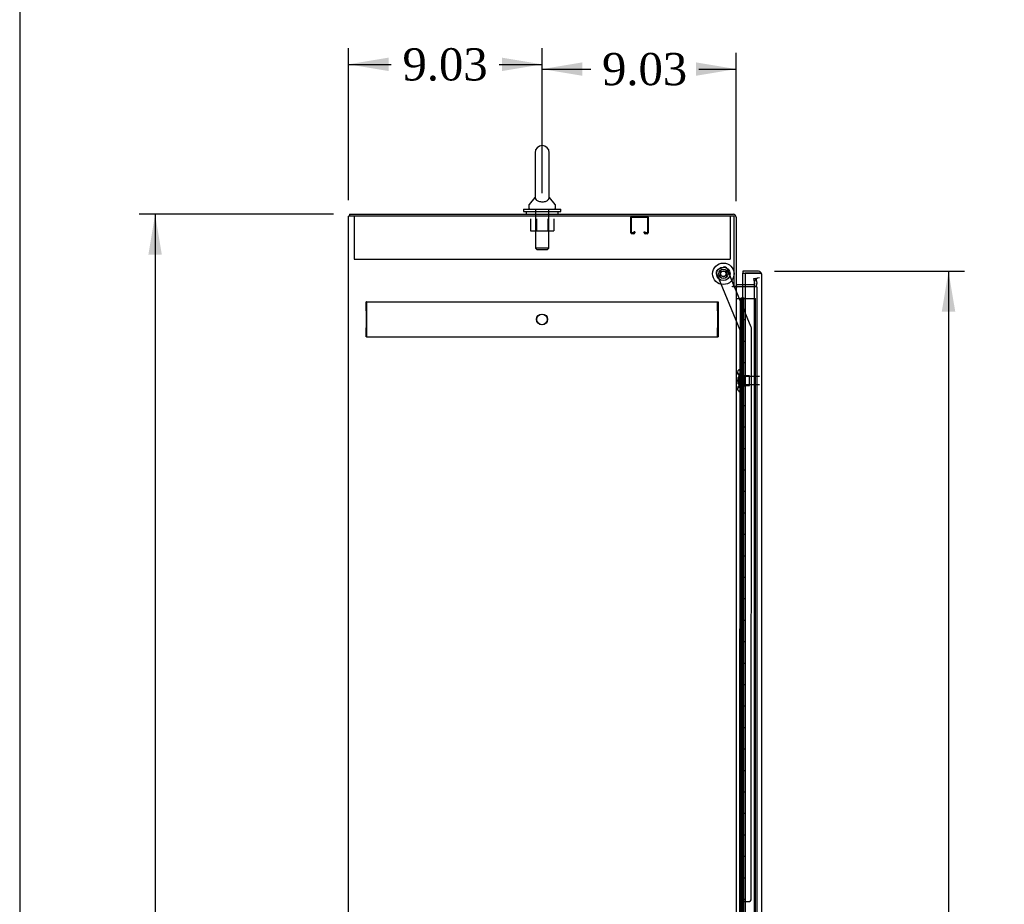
# Model space of a CAD drawing. Header units: inches. Extents: x 1 to 299, y -2 to 199.
# Tile 3 of 12: x 1 to 47, y 104 to 145. Entities that reach past the tile are written whole.
import ezdxf
from ezdxf.enums import TextEntityAlignment as Align
from ezdxf.lldxf.tags import DXFTag

# ---------------------------------------------------------------- set-up
doc = ezdxf.new("R2010")
doc.units = ezdxf.units.IN
doc.header["$MEASUREMENT"] = 0
for name, color, linetype in [('COM50677-2', 7, 'Continuous'), ('COM53964-1', 7, 'Continuous'), ('COM54746-60', 7, 'Continuous'), ('COM55914', 7, 'Continuous'), ('COM56670-3', 7, 'Continuous'), ('COM70220', 7, 'Continuous'), ('COM70839-3', 7, 'Continuous'), ('COM71199-4', 7, 'Continuous'), ('COM71210-4', 7, 'Continuous'), ('Default', 7, 'Continuous'), ('NTS18024', 7, 'Continuous'), ('NTS18147', 7, 'Continuous'), ('ROL87452', 7, 'Continuous'), ('RVT17786', 7, 'Continuous'), ('SCS86414', 7, 'Continuous'), ('STD26122', 7, 'Continuous'), ('WAF25376', 7, 'Continuous'), ('WAF25377', 7, 'Continuous'), ('WAM254785', 7, 'Continuous'), ('WAM30038', 7, 'Continuous')]:
    doc.layers.add(name, color=color, linetype=linetype)
doc.styles.add('SEACAD_Times_New_Roman', font='times.ttf')
tags = doc.linetypes.add('HIDDEN2', pattern=[0.1875, 0.125, -0.0625]).pattern_tags.tags
tags[6:7] = [DXFTag(74, 4), DXFTag(75, 0), DXFTag(340, '0'), DXFTag(46, 0.0), DXFTag(50, 0.0), DXFTag(44, 0.0), DXFTag(45, 0.0)]
tags[4:5] = [DXFTag(74, 4), DXFTag(75, 0), DXFTag(340, '0'), DXFTag(46, 0.0), DXFTag(50, 0.0), DXFTag(44, 0.0), DXFTag(45, 0.0)]
doc.dimstyles.new('HAMMOND_(STH_-_300x200)', dxfattribs={"dimtxt": 1.5, "dimasz": 1.875, "dimexe": 0.75, "dimexo": 0.75, "dimgap": 0.375, "dimtad": 0, "dimtih": 1, "dimtoh": 1, "dimzin": 0, "dimdsep": 46, "dimtxsty": 'SEACAD_Times_New_Roman', "dimblk1": '_SE_FILLED', "dimblk2": '_SE_FILLED', "dimsah": 1, "dimcen": 0.75, "dimadec": 0, "dimazin": 0, "dimtfac": 0.8, "dimtofl": 0, "dimtmove": 0, "dimatfit": 3, "dimfxl": 1, "dimtolj": 1, "dimtzin": 0, "dimarcsym": 0})

# ---------------------------------------------------------------- blocks, each defined once
blk = doc.blocks.new('SE4')
at = {"layer": 'COM50677-2', "color": 7, "linetype": 'HIDDEN2'}
for p, q in [((16.951, 136.031), (16.951, 135.846)), ((16.951, 135.846), (16.951, 134.031)), ((34.451, 136.031), (34.451, 135.846)), ((34.451, 135.846), (34.451, 134.031)), ((16.951, 134.031), (34.451, 134.031))]:
    blk.add_line(p, q, dxfattribs=at)
at = {"layer": 'COM53964-1', "color": 7, "linetype": 'HIDDEN2'}
for p, q in [((17.498, 131.902), (17.498, 132.04)), ((17.515, 132.04), (17.498, 132.04)), ((17.498, 131.764), (17.498, 131.902)), ((17.498, 131.626), (17.498, 131.764)), ((17.498, 131.626), (17.498, 130.829)), ((17.515, 131.626), (17.498, 131.626)), ((17.515, 132.04), (17.515, 131.902)), ((17.515, 132.04), (33.89, 132.04)), ((17.515, 131.902), (17.515, 130.553)), ((33.873, 131.902), (33.873, 132.04)), ((33.873, 131.764), (33.873, 131.902)), ((33.873, 131.626), (33.873, 131.764)), ((33.873, 131.626), (33.873, 130.829)), ((33.89, 132.04), (33.89, 131.902)), ((33.89, 131.902), (33.89, 130.553)), ((17.498, 130.691), (17.498, 130.829)), ((17.515, 130.829), (17.498, 130.829)), ((17.498, 130.553), (17.498, 130.691)), ((33.873, 130.691), (33.873, 130.829)), ((33.873, 130.553), (33.873, 130.691)), ((17.498, 130.415), (17.498, 130.553)), ((17.515, 130.415), (17.498, 130.415)), ((17.515, 130.553), (17.515, 130.415)), ((17.515, 130.415), (33.89, 130.415)), ((33.873, 130.415), (33.873, 130.553)), ((33.89, 130.553), (33.89, 130.415))]:
    blk.add_line(p, q, dxfattribs=at)
for centre in [(25.685, 131.228), (25.702, 131.228)]:
    blk.add_circle(centre, 0.25, dxfattribs=at)
at = {"layer": 'COM54746-60', "color": 7, "linetype": 'Continuous'}
for p, q in [((34.733, 132.205), (34.944, 132.205)), ((34.944, 132.205), (35.148, 132.205)), ((34.944, 131.205), (34.944, 132.205)), ((34.968, 132.214), (34.968, 132.24)), ((34.968, 132.24), (35.018, 132.24)), ((35.018, 132.214), (34.968, 132.214)), ((34.981, 132.214), (34.981, 132.205)), ((35.018, 132.24), (35.043, 132.24)), ((35.018, 132.214), (35.043, 132.214)), ((35.043, 132.24), (35.093, 132.24)), ((35.093, 132.214), (35.043, 132.214)), ((35.081, 132.205), (35.081, 132.214)), ((35.093, 132.24), (35.093, 132.214)), ((35.148, 132.205), (35.15, 132.205)), ((35.148, 131.205), (35.148, 132.205)), ((35.148, 131.205), (34.944, 131.205)), ((35.148, 131.205), (34.944, 131.205)), ((34.944, 130.205), (34.944, 131.205)), ((35.148, 130.205), (35.148, 131.205)), ((35.148, 130.205), (34.944, 130.205)), ((35.148, 130.205), (34.944, 130.205)), ((34.944, 129.205), (34.944, 130.205)), ((35.148, 129.205), (35.148, 130.205)), ((35.148, 129.205), (34.944, 129.205)), ((35.148, 129.205), (34.944, 129.205)), ((34.944, 128.205), (34.944, 129.205)), ((35.148, 128.205), (35.148, 129.205)), ((35.148, 128.205), (34.944, 128.205)), ((35.148, 128.205), (34.944, 128.205)), ((34.944, 127.205), (34.944, 128.205)), ((35.148, 127.205), (35.148, 128.205)), ((35.148, 127.205), (34.944, 127.205)), ((35.148, 127.205), (34.944, 127.205)), ((34.944, 126.205), (34.944, 127.205)), ((35.148, 126.205), (35.148, 127.205)), ((35.148, 126.205), (34.944, 126.205)), ((35.148, 126.205), (34.944, 126.205)), ((34.944, 125.205), (34.944, 126.205)), ((35.148, 125.205), (35.148, 126.205)), ((35.148, 125.205), (34.944, 125.205)), ((35.148, 125.205), (34.944, 125.205)), ((34.944, 124.205), (34.944, 125.205)), ((35.148, 124.205), (35.148, 125.205)), ((35.148, 124.205), (34.944, 124.205)), ((35.148, 124.205), (34.944, 124.205)), ((34.944, 123.205), (34.944, 124.205)), ((35.148, 123.205), (35.148, 124.205)), ((35.148, 123.205), (34.944, 123.205)), ((35.148, 123.205), (34.944, 123.205)), ((34.944, 122.205), (34.944, 123.205)), ((35.148, 122.205), (35.148, 123.205)), ((35.148, 122.205), (34.944, 122.205)), ((35.148, 122.205), (34.944, 122.205)), ((34.944, 121.205), (34.944, 122.205)), ((35.148, 121.205), (35.148, 122.205)), ((35.148, 121.205), (34.944, 121.205)), ((35.148, 121.205), (34.944, 121.205)), ((34.944, 120.205), (34.944, 121.205)), ((35.148, 120.205), (35.148, 121.205)), ((35.148, 120.205), (34.944, 120.205)), ((35.148, 120.205), (34.944, 120.205)), ((34.944, 119.205), (34.944, 120.205)), ((35.148, 119.205), (35.148, 120.205)), ((35.148, 119.205), (34.944, 119.205)), ((35.148, 119.205), (34.944, 119.205)), ((34.944, 118.205), (34.944, 119.205)), ((35.148, 118.205), (35.148, 119.205)), ((35.148, 118.205), (34.944, 118.205)), ((35.148, 118.205), (34.944, 118.205)), ((34.944, 117.205), (34.944, 118.205)), ((35.148, 117.205), (35.148, 118.205)), ((35.148, 117.205), (34.944, 117.205)), ((35.148, 117.205), (34.944, 117.205)), ((34.944, 116.205), (34.944, 117.205)), ((35.148, 116.205), (35.148, 117.205)), ((35.148, 116.205), (34.944, 116.205)), ((35.148, 116.205), (34.944, 116.205)), ((34.944, 115.205), (34.944, 116.205)), ((35.148, 115.205), (35.148, 116.205)), ((35.148, 115.205), (34.944, 115.205)), ((35.148, 115.205), (34.944, 115.205)), ((34.944, 114.205), (34.944, 115.205)), ((35.148, 114.205), (35.148, 115.205)), ((35.148, 114.205), (34.944, 114.205)), ((35.148, 114.205), (34.944, 114.205)), ((34.944, 113.205), (34.944, 114.205)), ((35.148, 113.205), (35.148, 114.205)), ((35.148, 113.205), (34.944, 113.205)), ((35.148, 113.205), (34.944, 113.205)), ((34.944, 112.205), (34.944, 113.205)), ((35.148, 112.205), (35.148, 113.205)), ((35.148, 112.205), (34.944, 112.205)), ((35.148, 112.205), (34.944, 112.205)), ((34.944, 111.205), (34.944, 112.205)), ((35.148, 111.205), (35.148, 112.205)), ((35.148, 111.205), (34.944, 111.205)), ((35.148, 111.205), (34.944, 111.205)), ((34.944, 110.205), (34.944, 111.205)), ((35.148, 110.205), (35.148, 111.205)), ((35.148, 110.205), (34.944, 110.205)), ((35.148, 110.205), (34.944, 110.205)), ((34.944, 109.205), (34.944, 110.205)), ((35.148, 109.205), (35.148, 110.205)), ((35.148, 109.205), (34.944, 109.205)), ((35.148, 109.205), (34.944, 109.205)), ((34.944, 108.205), (34.944, 109.205)), ((35.148, 108.205), (35.148, 109.205)), ((35.148, 108.205), (34.944, 108.205)), ((35.148, 108.205), (34.944, 108.205)), ((34.944, 107.205), (34.944, 108.205)), ((35.148, 107.205), (35.148, 108.205)), ((35.148, 107.205), (34.944, 107.205)), ((35.148, 107.205), (34.944, 107.205)), ((34.944, 106.205), (34.944, 107.205)), ((35.148, 106.205), (35.148, 107.205)), ((35.148, 106.205), (34.944, 106.205)), ((35.148, 106.205), (34.944, 106.205)), ((34.944, 105.205), (34.944, 106.205)), ((35.148, 105.205), (35.148, 106.205)), ((35.148, 105.205), (34.944, 105.205)), ((35.148, 105.205), (34.944, 105.205)), ((34.944, 104.205), (34.944, 105.205)), ((35.148, 104.205), (35.148, 105.205)), ((35.148, 104.205), (34.944, 104.205)), ((35.148, 104.205), (34.944, 104.205)), ((34.944, 103.205), (34.944, 104.205)), ((35.148, 103.205), (35.148, 104.205))]:
    blk.add_line(p, q, dxfattribs=at)
at = {"layer": 'COM54746-60', "color": 7, "linetype": 'HIDDEN2'}
for p, q in [((34.981, 132.205), (34.981, 72.205)), ((35.081, 72.205), (35.081, 132.205)), ((35.15, 132.205), (35.635, 132.205)), ((35.635, 72.205), (35.635, 132.205)), ((34.944, 131.205), (34.914, 131.205)), ((34.914, 131.205), (34.914, 130.205)), ((34.944, 130.205), (34.914, 130.205)), ((34.944, 129.205), (34.914, 129.205)), ((34.914, 129.205), (34.914, 128.205)), ((34.944, 128.205), (34.914, 128.205)), ((34.944, 127.205), (34.914, 127.205)), ((34.914, 127.205), (34.914, 126.205)), ((34.944, 126.205), (34.914, 126.205)), ((34.944, 125.205), (34.914, 125.205)), ((34.914, 125.205), (34.914, 124.205)), ((34.944, 124.205), (34.914, 124.205)), ((34.944, 123.205), (34.914, 123.205)), ((34.914, 123.205), (34.914, 122.205)), ((34.944, 122.205), (34.914, 122.205)), ((34.944, 121.205), (34.914, 121.205)), ((34.914, 121.205), (34.914, 120.205)), ((34.944, 120.205), (34.914, 120.205)), ((34.944, 119.205), (34.914, 119.205)), ((34.914, 119.205), (34.914, 118.205)), ((34.944, 118.205), (34.914, 118.205)), ((34.944, 117.205), (34.914, 117.205)), ((34.914, 117.205), (34.914, 116.205)), ((34.944, 116.205), (34.914, 116.205)), ((34.944, 115.205), (34.914, 115.205)), ((34.914, 115.205), (34.914, 114.205)), ((34.944, 114.205), (34.914, 114.205)), ((34.944, 113.205), (34.914, 113.205)), ((34.914, 113.205), (34.914, 112.205)), ((34.944, 112.205), (34.914, 112.205)), ((34.944, 111.205), (34.914, 111.205)), ((34.914, 111.205), (34.914, 110.205)), ((34.944, 110.205), (34.914, 110.205)), ((34.944, 109.205), (34.914, 109.205)), ((34.914, 109.205), (34.914, 108.205)), ((34.944, 108.205), (34.914, 108.205)), ((34.944, 107.205), (34.914, 107.205)), ((34.914, 107.205), (34.914, 106.205)), ((34.944, 106.205), (34.914, 106.205)), ((34.944, 105.205), (34.914, 105.205)), ((34.914, 105.205), (34.914, 104.205)), ((34.944, 104.205), (34.914, 104.205))]:
    blk.add_line(p, q, dxfattribs=at)
at = {"layer": 'COM55914', "color": 7, "linetype": 'HIDDEN2'}
for p, q in [((29.825, 135.261), (29.825, 135.988)), ((29.865, 135.261), (29.865, 135.988)), ((29.868, 135.991), (30.595, 135.991)), ((30.598, 135.988), (30.598, 135.261)), ((30.638, 135.988), (30.638, 135.261)), ((29.973, 135.312), (29.973, 135.261)), ((30.013, 135.312), (29.973, 135.312)), ((30.013, 135.312), (30.013, 135.261)), ((30.45, 135.261), (30.45, 135.312)), ((30.45, 135.312), (30.49, 135.312)), ((30.49, 135.261), (30.49, 135.312)), ((29.97, 135.258), (29.868, 135.258)), ((29.97, 135.218), (29.868, 135.218)), ((30.595, 135.258), (30.493, 135.258)), ((30.595, 135.218), (30.493, 135.218))]:
    blk.add_line(p, q, dxfattribs=at)
for centre, radius, start, end in [((29.868, 135.988), 0.043, 90, 180), ((29.868, 135.988), 0.003, 90, 180), ((30.595, 135.988), 0.043, 0, 90), ((30.595, 135.988), 0.003, 0, 90), ((29.868, 135.261), 0.043, 180, 270), ((29.868, 135.261), 0.003, 180, 270), ((29.97, 135.261), 0.003, 270, 0), ((29.97, 135.261), 0.043, 270, 0), ((30.493, 135.261), 0.043, 180, 270), ((30.493, 135.261), 0.003, 180, 270), ((30.595, 135.261), 0.003, 270, 0), ((30.595, 135.261), 0.043, 270, 0)]:
    blk.add_arc(centre, radius, start, end, dxfattribs=at)
at = {"layer": 'COM56670-3', "color": 7, "linetype": 'Continuous'}
for p, q in [((16.733, 136.126), (34.59, 136.126)), ((16.733, 136.126), (16.733, 136.031)), ((34.733, 135.983), (34.733, 132.781)), ((34.638, 132.781), (34.733, 132.781)), ((35.15, 132.846), (34.781, 132.846))]:
    blk.add_line(p, q, dxfattribs=at)
at = {"layer": 'COM56670-3', "color": 7, "linetype": 'HIDDEN2'}
for p, q in [((35.564, 133.131), (35.657, 133.148)), ((35.604, 132.903), (35.564, 133.131)), ((35.657, 133.148), (35.698, 132.919)), ((35.557, 132.846), (35.15, 132.846)), ((35.604, 132.884), (35.604, 132.903)), ((35.698, 132.919), (35.7, 132.901))]:
    blk.add_line(p, q, dxfattribs=at)
at = {"layer": 'COM56670-3', "color": 7, "linetype": 'Continuous'}
for centre, radius, start, end in [((34.59, 135.983), 0.143, 0, 90), ((34.781, 132.894), 0.143, 232.2051, 270), ((34.781, 132.894), 0.048, 180, 270)]:
    blk.add_arc(centre, radius, start, end, dxfattribs=at)
at = {"layer": 'COM56670-3', "color": 7, "linetype": 'HIDDEN2'}
for centre, radius, start, end in [((34.59, 135.983), 0.048, 0, 90), ((35.557, 132.894), 0.143, 270, 2.7868), ((35.557, 132.894), 0.048, 270, 348.0333)]:
    blk.add_arc(centre, radius, start, end, dxfattribs=at)
at = {"layer": 'COM70220', "color": 7, "linetype": 'HIDDEN2'}
for p, q in [((35.575, 132.921), (35.575, 132.671)), ((35.575, 132.671), (35.575, 71.739))]:
    blk.add_line(p, q, dxfattribs=at)
blk.add_arc((35.825, 132.921), 0.25, 90, 180, dxfattribs=at)
at = {"layer": 'COM70839-3', "color": 7, "linetype": 'HIDDEN2'}
for p, q in [((33.886, 133.553), (34.146, 133.661)), ((34.645, 132.781), (34.309, 133.593)), ((34.918, 130.733), (33.818, 133.39)), ((35.439, 130.862), (34.657, 132.751)), ((34.904, 102.856), (34.918, 130.733)), ((35.436, 104.231), (35.449, 130.814)), ((35.1, 104.106), (35.311, 104.106))]:
    blk.add_line(p, q, dxfattribs=at)
at = {"layer": 'COM70839-3', "color": 7, "linetype": 'Continuous'}
blk.add_line((34.657, 132.751), (34.645, 132.781), dxfattribs=at)
at = {"layer": 'COM70839-3', "color": 7, "linetype": 'HIDDEN2'}
blk.add_circle((34.138, 133.353), 0.129, dxfattribs=at)
for centre, start, end in [((33.934, 133.438), 112.4845, 202.4845), ((34.193, 133.545), 22.4845, 112.4845), ((35.324, 130.814), 359.9725, 22.4845), ((35.1, 103.981), 89.9725, 179.9725), ((35.311, 104.231), 269.9725, 359.9725)]:
    blk.add_arc(centre, 0.125, start, end, dxfattribs=at)
at = {"layer": 'COM71199-4', "color": 7, "linetype": 'Continuous'}
for p, q in [((35.045, 133.471), (35.045, 133.376)), ((35.777, 133.471), (35.045, 133.471)), ((35.045, 132.846), (35.045, 133.376)), ((35.045, 133.376), (35.15, 133.376)), ((35.045, 133.376), (35.777, 133.376)), ((35.15, 133.376), (35.15, 71.034)), ((35.777, 133.376), (35.15, 133.376)), ((35.777, 133.376), (35.777, 133.376)), ((35.839, 133.376), (35.777, 133.376)), ((35.777, 133.376), (35.89, 133.376)), ((35.839, 133.376), (35.89, 133.415)), ((35.92, 133.329), (35.92, 133.329)), ((35.92, 133.329), (35.92, 133.328)), ((35.92, 133.328), (35.92, 71.082))]:
    blk.add_line(p, q, dxfattribs=at)
at = {"layer": 'COM71199-4', "color": 7, "linetype": 'HIDDEN2'}
blk.add_line((35.045, 71.346), (35.045, 132.846), dxfattribs=at)
at = {"layer": 'COM71199-4', "color": 7, "linetype": 'Continuous'}
for start, end in [(37.5036, 90), (0.1561, 37.5036), (0, 0.0762)]:
    blk.add_arc((35.777, 133.328), 0.143, start, end, dxfattribs=at)
blk.add_open_spline([(35.89, 133.376), (35.9, 133.368), (35.907, 133.36), (35.914, 133.348), (35.916, 133.344), (35.919, 133.337), (35.92, 133.333), (35.92, 133.329)], degree=3, knots=[0, 0, 0, 0, 0.5, 0.5, 0.75, 0.75, 1, 1, 1, 1], dxfattribs=at)
at = {"layer": 'COM71210-4', "color": 7, "linetype": 'Continuous'}
for p, q in [((16.816, 136.031), (16.673, 136.031)), ((16.673, 64.161), (16.673, 136.031)), ((34.638, 136.031), (16.816, 136.031)), ((34.638, 132.781), (34.638, 136.031)), ((34.56, 132.781), (34.638, 132.781)), ((34.56, 132.751), (34.56, 132.781)), ((34.59, 132.751), (34.56, 132.751)), ((34.733, 132.751), (34.59, 132.751)), ((34.781, 132.751), (34.733, 132.751)), ((34.733, 132.751), (34.733, 71.441)), ((35.15, 132.751), (34.781, 132.751))]:
    blk.add_line(p, q, dxfattribs=at)
at = {"layer": 'COM71210-4', "color": 7, "linetype": 'HIDDEN2'}
for q in [(35.15, 132.751), (35.7, 71.441)]:
    blk.add_line((35.7, 132.751), q, dxfattribs=at)
at = {"layer": 'NTS18024', "color": 7, "linetype": 'HIDDEN2'}
for p, q in [((25.163, 135.906), (25.163, 135.361)), ((25.438, 135.906), (25.438, 135.361)), ((25.964, 135.906), (25.964, 135.361)), ((26.236, 135.906), (26.236, 135.361)), ((25.163, 135.361), (25.438, 135.361)), ((25.438, 135.361), (25.964, 135.361)), ((25.964, 135.361), (26.236, 135.361))]:
    blk.add_line(p, q, dxfattribs=at)
at = {"layer": 'NTS18147', "color": 7, "linetype": 'HIDDEN2'}
for p, q in [((34.854, 128.872), (34.854, 128.876)), ((34.917, 128.876), (34.854, 128.876)), ((34.854, 128.872), (34.917, 128.872)), ((34.917, 128.872), (34.917, 128.876)), ((34.917, 128.683), (34.917, 128.872)), ((34.792, 128.777), (34.792, 128.723)), ((34.854, 128.683), (34.854, 128.565)), ((34.917, 128.683), (34.854, 128.683)), ((34.854, 128.565), (34.917, 128.565)), ((34.917, 128.565), (34.917, 128.683)), ((35.354, 128.596), (34.917, 128.596)), ((34.917, 128.188), (34.917, 128.565)), ((35.354, 128.156), (35.354, 128.596)), ((34.792, 128.03), (34.792, 127.975)), ((34.854, 128.188), (34.854, 128.07)), ((34.917, 128.188), (34.854, 128.188)), ((34.854, 128.07), (34.917, 128.07)), ((34.917, 128.07), (34.917, 128.188)), ((34.917, 128.156), (35.354, 128.156)), ((34.917, 127.881), (34.917, 128.07)), ((34.854, 127.881), (34.854, 127.876)), ((34.917, 127.881), (34.854, 127.881)), ((34.854, 127.876), (34.917, 127.876)), ((34.917, 127.881), (34.917, 127.876))]:
    blk.add_line(p, q, dxfattribs=at)
blk.add_arc((35.11, 128.376), 0.318, 143.6338, 216.3662, dxfattribs=at)
for centre, start_param, end_param in [((35.11, 128.777), 2.506883, 3.776302), ((35.11, 128.723), 3.141593, 3.776302), ((35.11, 127.975), 2.506883, 3.776302), ((35.11, 128.03), 2.506883, 3.141593)]:
    blk.add_ellipse(centre, major_axis=(0.318, 0), ratio=0.5, start_param=start_param, end_param=end_param, dxfattribs=at)
at = {"layer": 'ROL87452', "color": 7, "linetype": 'HIDDEN2'}
blk.add_circle((34.138, 133.353), 0.5, dxfattribs=at)
at = {"layer": 'RVT17786', "color": 7, "linetype": 'HIDDEN2'}
for radius in [0.217, 0.125]:
    blk.add_circle((34.138, 133.353), radius, dxfattribs=at)
at = {"layer": 'SCS86414', "color": 7, "linetype": 'Continuous'}
for p, q in [((25.369, 138.991), (25.369, 136.922)), ((26.032, 136.921), (26.032, 138.991)), ((25.36, 136.911), (25.089, 136.584)), ((25.369, 136.922), (25.369, 136.921)), ((26.312, 136.584), (26.041, 136.911)), ((25.076, 136.546), (25.076, 136.426)), ((26.326, 136.426), (26.326, 136.546))]:
    blk.add_line(p, q, dxfattribs=at)
at = {"layer": 'SCS86414', "color": 7, "linetype": 'HIDDEN2'}
for p, q in [((25.389, 136.366), (25.389, 134.551)), ((26.013, 134.551), (26.013, 136.366)), ((26.013, 134.551), (25.389, 134.551)), ((25.389, 134.551), (25.449, 134.491)), ((25.449, 134.491), (25.953, 134.491)), ((25.953, 134.491), (26.013, 134.551))]:
    blk.add_line(p, q, dxfattribs=at)
at = {"layer": 'SCS86414', "color": 7, "linetype": 'Continuous'}
for centre, radius, start, end in [((25.701, 138.991), 0.331, 0, 180), ((25.136, 136.546), 0.06, 140.3214, 180), ((25.136, 136.426), 0.06, 180, 270), ((26.266, 136.426), 0.06, 270, 0), ((26.266, 136.546), 0.06, 0, 39.6786)]:
    blk.add_arc(centre, radius, start, end, dxfattribs=at)
for points, knots in [([(25.369, 136.925), (25.369, 136.922), (25.369, 136.919), (25.37, 136.906), (25.371, 136.895), (25.38, 136.857), (25.393, 136.829), (25.444, 136.776), (25.481, 136.752), (25.582, 136.717), (25.647, 136.707), (25.776, 136.709), (25.838, 136.721), (25.886, 136.741)], [0.7056054, 0.7056054, 0.7056054, 0.7056054, 0.71875, 0.71875, 0.75, 0.75, 0.8125, 0.8125, 0.875, 0.875, 0.9375, 0.9375, 1, 1, 1, 1]), ([(25.886, 136.741), (25.934, 136.76), (25.968, 136.785), (26.013, 136.838), (26.024, 136.866), (26.031, 136.902), (26.032, 136.912), (26.032, 136.923), (26.032, 136.926), (26.032, 136.928)], [0, 0, 0, 0, 0.0625, 0.0625, 0.125, 0.125, 0.15625, 0.15625, 0.1686789, 0.1686789, 0.1686789, 0.1686789])]:
    blk.add_open_spline(points, degree=3, knots=knots, dxfattribs=at)
at = {"layer": 'STD26122', "color": 7, "linetype": 'HIDDEN2'}
for p, q in [((34.86, 128.561), (34.825, 128.526)), ((34.825, 128.226), (34.825, 128.526)), ((34.86, 128.191), (34.86, 128.561)), ((35.825, 128.561), (34.86, 128.561)), ((34.825, 128.226), (34.86, 128.191)), ((34.86, 128.191), (35.825, 128.191))]:
    blk.add_line(p, q, dxfattribs=at)
at = {"layer": 'WAF25376', "color": 7, "linetype": 'HIDDEN2'}
for radius in [0.315, 0.14]:
    blk.add_circle((34.138, 133.353), radius, dxfattribs=at)
at = {"layer": 'WAF25377', "color": 7, "linetype": 'Continuous'}
for p, q in [((24.826, 136.366), (26.576, 136.366)), ((24.826, 136.366), (24.826, 136.251)), ((24.826, 136.251), (26.576, 136.251)), ((26.576, 136.251), (26.576, 136.366))]:
    blk.add_line(p, q, dxfattribs=at)
at = {"layer": 'WAM254785', "color": 7, "linetype": 'Continuous'}
for p, q in [((24.951, 136.251), (24.951, 136.126)), ((26.451, 136.126), (26.451, 136.251))]:
    blk.add_line(p, q, dxfattribs=at)
at = {"layer": 'WAM30038', "color": 7, "linetype": 'HIDDEN2'}
for p, q in [((35.042, 128.001), (35.042, 128.751)), ((35.066, 128.751), (35.042, 128.751)), ((35.066, 128.001), (35.066, 128.751)), ((35.081, 128.558), (35.114, 128.537)), ((35.13, 128.55), (35.085, 128.578)), ((35.085, 128.554), (35.13, 128.525)), ((35.114, 128.537), (35.13, 128.55)), ((35.13, 128.605), (35.13, 128.55)), ((35.13, 128.525), (35.13, 128.394)), ((35.042, 128.001), (35.066, 128.001)), ((35.13, 128.394), (35.085, 128.394)), ((35.085, 128.359), (35.13, 128.359)), ((35.13, 128.227), (35.085, 128.199)), ((35.085, 128.174), (35.13, 128.203)), ((35.114, 128.215), (35.086, 128.198)), ((35.13, 128.203), (35.114, 128.215)), ((35.13, 128.359), (35.13, 128.227)), ((35.13, 128.203), (35.13, 128.148))]:
    blk.add_line(p, q, dxfattribs=at)
for centre, radius, start, end in [((35.653, 129.282), 0.854, 226.5547, 228.2901), ((35.084, 128.376), 0.0182, 87.1609, 177.9942), ((35.084, 128.377), 0.0181, 181.7718, 273.073), ((35.65, 127.473), 0.85, 131.7058, 133.4493)]:
    blk.add_arc(centre, radius, start, end, dxfattribs=at)
for points, knots in [([(35.066, 128.578), (35.066, 128.576), (35.066, 128.574), (35.069, 128.569), (35.071, 128.567), (35.076, 128.56), (35.08, 128.556), (35.085, 128.554)], [0, 0, 0, 0, 0.25, 0.25, 0.5, 0.5, 1, 1, 1, 1]), ([(35.085, 128.578), (35.083, 128.58), (35.08, 128.581), (35.076, 128.583), (35.074, 128.583), (35.072, 128.584), (35.072, 128.584), (35.071, 128.584)], [0, 0, 0, 0, 0.25, 0.25, 0.5, 0.5, 0.5626015, 0.5626015, 0.5626015, 0.5626015]), ([(35.085, 128.645), (35.087, 128.643), (35.089, 128.641), (35.091, 128.639), (35.104, 128.628), (35.117, 128.616), (35.13, 128.605)], [0, 0, 0, 0, 0.141448, 0.141448, 0.141448, 1, 1, 1, 1]), ([(35.085, 128.199), (35.083, 128.198), (35.08, 128.196), (35.076, 128.193), (35.074, 128.191), (35.071, 128.186), (35.069, 128.184), (35.066, 128.179), (35.066, 128.176), (35.066, 128.174)], [0, 0, 0, 0, 0.25, 0.25, 0.5, 0.5, 0.75, 0.75, 1, 1, 1, 1]), ([(35.071, 128.169), (35.072, 128.169), (35.072, 128.169), (35.076, 128.17), (35.08, 128.172), (35.085, 128.174)], [0.4389304, 0.4389304, 0.4389304, 0.4389304, 0.5, 0.5, 1, 1, 1, 1]), ([(35.13, 128.148), (35.117, 128.137), (35.104, 128.125), (35.091, 128.114), (35.089, 128.112), (35.087, 128.11), (35.085, 128.108)], [0, 0, 0, 0, 0.858552, 0.858552, 0.858552, 1, 1, 1, 1])]:
    blk.add_open_spline(points, degree=3, knots=knots, dxfattribs=at)
blk = doc.blocks.new('DMBLK5295')
at = {"layer": 'Default', "linetype": 'Continuous'}
for points in [[(27.576, 143.201), (25.701, 142.889), (27.576, 142.576)], [(32.858, 143.201), (32.858, 142.576), (34.733, 142.889)]]:
    blk.add_hatch(color=7, dxfattribs=at).paths.add_polyline_path(points)
at = {"layer": 'Default', "color": 7, "linetype": 'Continuous'}
for p, q in [((25.701, 137.116), (25.701, 143.639)), ((34.733, 136.733), (34.733, 143.639)), ((25.701, 142.889), (27.963, 142.889)), ((32.994, 142.889), (34.733, 142.889))]:
    blk.add_line(p, q, dxfattribs=at)
at = {"layer": 'Default', "color": 7, "linetype": 'Continuous', "style": 'SEACAD_Times_New_Roman'}
blk.add_text('9.03', height=1.5, dxfattribs=at).set_placement((28.488, 143.639), align=Align.TOP_LEFT)
blk = doc.blocks.new('_SE_FILLED')
at = {"color": 0}
blk.add_line((0, 0), (-1, 0), dxfattribs=at)
blk.add_solid([(0, 0), (-1, -0.1665), (-1, 0.1665), (0, 0)], dxfattribs=at)
blk = doc.blocks.new('DMBLK5302')
at = {"layer": 'Default', "linetype": 'Continuous'}
for points in [[(44.937, 131.596), (44.624, 133.471), (44.312, 131.596)], [(44.937, 72.814), (44.312, 72.814), (44.624, 70.939)]]:
    blk.add_hatch(color=7, dxfattribs=at).paths.add_polyline_path(points)
at = {"layer": 'Default', "color": 7, "linetype": 'Continuous'}
for p, q in [((36.527, 133.471), (45.374, 133.471)), ((44.624, 133.471), (44.624, 103.48)), ((44.624, 99.205), (44.624, 70.939)), ((36.161, 70.939), (45.374, 70.939))]:
    blk.add_line(p, q, dxfattribs=at)
at = {"layer": 'Default', "color": 7, "linetype": 'Continuous', "style": 'SEACAD_Times_New_Roman'}
for s, p in [('62.53', (42.065, 102.955)), ('DOOR', (41.479, 100.705))]:
    blk.add_text(s, height=1.5, dxfattribs=at).set_placement(p, align=Align.TOP_LEFT)
blk = doc.blocks.new('DMBLK5306')
at = {"layer": 'Default', "linetype": 'Continuous'}
for points in [[(7.362, 134.251), (7.987, 134.251), (7.674, 136.126)], [(7.362, 65.941), (7.674, 64.066), (7.987, 65.941)]]:
    blk.add_hatch(color=7, dxfattribs=at).paths.add_polyline_path(points)
at = {"layer": 'Default', "color": 7, "linetype": 'Continuous'}
for p, q in [((15.983, 136.126), (6.924, 136.126)), ((7.674, 136.126), (7.674, 101.371)), ((7.674, 99.346), (7.674, 64.066)), ((15.983, 64.066), (6.924, 64.066))]:
    blk.add_line(p, q, dxfattribs=at)
at = {"layer": 'Default', "color": 7, "linetype": 'Continuous', "style": 'SEACAD_Times_New_Roman'}
blk.add_text('72.06', height=1.5, dxfattribs=at).set_placement((5.115, 100.846), align=Align.TOP_LEFT)
blk = doc.blocks.new('DMBLK5313')
at = {"layer": 'Default', "linetype": 'Continuous'}
for points in [[(18.548, 143.422), (16.673, 143.109), (18.548, 142.797)], [(23.826, 143.422), (23.826, 142.797), (25.701, 143.109)]]:
    blk.add_hatch(color=7, dxfattribs=at).paths.add_polyline_path(points)
at = {"layer": 'Default', "color": 7, "linetype": 'Continuous'}
for p, q in [((16.673, 136.781), (16.673, 143.859)), ((25.701, 137.116), (25.701, 143.859)), ((16.673, 143.109), (18.671, 143.109)), ((23.702, 143.109), (25.701, 143.109))]:
    blk.add_line(p, q, dxfattribs=at)
at = {"layer": 'Default', "color": 7, "linetype": 'Continuous', "style": 'SEACAD_Times_New_Roman'}
blk.add_text('9.03', height=1.5, dxfattribs=at).set_placement((19.196, 143.859), align=Align.TOP_LEFT)
blk = doc.blocks.new('BORDER')
at = {"layer": 'Default', "color": 7, "linetype": 'Continuous'}
blk.add_line((-41.86, 27.86), (-41.86, 0), dxfattribs=at)

msp = doc.modelspace()

# ---------------------------------------------------------------- block references
at = {"layer": 'Default', "color": 7, "xscale": 7.12, "yscale": 7.12, "zscale": 7.12}
msp.add_blockref('BORDER', (299.411, 0.564), dxfattribs=at)
at = {"layer": 'Default'}
msp.add_blockref('SE4', (0, 0), dxfattribs=at)

# ---------------------------------------------------------------- dimensions: what is measured, and where the dimension line sits
at = {"layer": 'Default', "color": 7, "linetype": 'Continuous'}
for base, p1, p2, picture, middle in [((25.701, 143.109), (16.673, 136.031), (25.701, 136.366), 'DMBLK5313', (21.187, 143.109)), ((34.733, 142.889), (25.701, 136.366), (34.733, 135.983), 'DMBLK5295', (30.479, 142.889))]:
    dim = msp.add_linear_dim(base=base, p1=p1, p2=p2, text='\\A1;<>', dimstyle='HAMMOND_(STH_-_300x200)', dxfattribs=at)
    dim.commit()
    dim.dimension.update_dxf_attribs({"geometry": picture, "text_midpoint": middle, "dimtype": 160})
for base, p1, p2, angle, text, picture, middle, dimtype in [((7.674, 136.126), (16.733, 136.126), (16.733, 64.066), 270, '\\A1;<>', 'DMBLK5306', (7.674, 100.096), 161), ((44.624, 70.939), (35.777, 133.471), (35.411, 70.939), 90, '\\A1;<>\\PDOOR', 'DMBLK5302', (44.624, 102.205), 160)]:
    dim = msp.add_linear_dim(base=base, p1=p1, p2=p2, angle=angle, text=text, dimstyle='HAMMOND_(STH_-_300x200)', dxfattribs=at)
    dim.commit()
    dim.dimension.update_dxf_attribs({"geometry": picture, "text_midpoint": middle, "dimtype": dimtype})

doc.saveas('drawing.dxf')
